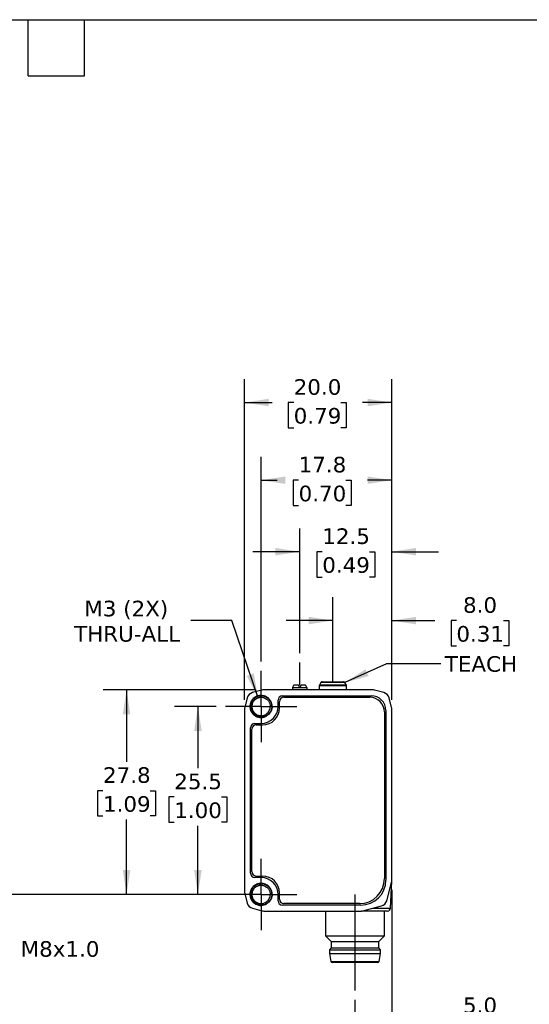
# Model space of a CAD drawing. Header units: millimetres. Extents: x 6 to 273, y 6 to 210.
# Tile 3 of 4: x 135 to 204, y 76 to 210. Entities that reach past the tile are written whole.
import ezdxf

# ---------------------------------------------------------------- set-up
doc = ezdxf.new("R2010")
doc.units = ezdxf.units.MM
doc.linetypes.add('SLD-Center', pattern=[19.05, 15.24, -1.27, 1.27, -1.27])
doc.linetypes.add('SLD-Solid', pattern=[0])
doc.layers.add('CENTER', color=40, linetype='SLD-Center')
doc.layers.add('DIMENSIONS', color=140, linetype='SLD-Solid', lineweight=25)
doc.layers.add('TEXT', color=140, linetype='SLD-Solid', lineweight=25)
doc.styles.add('SLDTEXTSTYLE1', font='VERDANA.TTF')
doc.dimstyles.new('SLDDIMSTYLE0', dxfattribs={"dimtxt": 2.158008, "dimasz": 3.302, "dimexe": 0, "dimexo": 0.0625, "dimgap": 0.539502, "dimtad": 0, "dimtih": 1, "dimtoh": 1, "dimrnd": 1e-09, "dimzin": 12, "dimdsep": 46, "dimtxsty": 'SLDTEXTSTYLE1', "dimsah": 1, "dimcen": 0.09, "dimadec": 0, "dimazin": 3, "dimtfac": 1, "dimtmove": 0, "dimatfit": 0, "dimfxl": 0, "dimfrac": 2, "dimtolj": 1, "dimtzin": 12, "dimarcsym": 0})
doc.dimstyles.new('SLDDIMSTYLE1', dxfattribs={"dimtxt": 2.158008, "dimasz": 3.302, "dimexe": 0, "dimexo": 0.0625, "dimgap": 0.539502, "dimtad": 0, "dimtih": 1, "dimtoh": 1, "dimrnd": 1e-09, "dimzin": 12, "dimdsep": 46, "dimtxsty": 'SLDTEXTSTYLE1', "dimsah": 1, "dimcen": 0.09, "dimadec": 0, "dimazin": 3, "dimtfac": 1, "dimtofl": 0, "dimtmove": 0, "dimatfit": 3, "dimfxl": 0, "dimfrac": 2, "dimtolj": 1, "dimtzin": 12, "dimarcsym": 0})
doc.dimstyles.new('SLDDIMSTYLE2', dxfattribs={"dimtxt": 2.158008, "dimasz": 3.302, "dimexe": 0, "dimexo": 0.0625, "dimgap": 0.539502, "dimtad": 0, "dimtih": 1, "dimtoh": 1, "dimrnd": 1e-09, "dimzin": 4, "dimdsep": 46, "dimtxsty": 'SLDTEXTSTYLE1', "dimsah": 1, "dimcen": 0.09, "dimadec": 0, "dimazin": 1, "dimtfac": 1, "dimtmove": 0, "dimatfit": 0, "dimfxl": 0, "dimfrac": 2, "dimtolj": 1, "dimtzin": 12, "dimarcsym": 0})
doc.dimstyles.new('SLDDIMSTYLE3', dxfattribs={"dimtxt": 2.158008, "dimasz": 3.302, "dimexe": 0, "dimexo": 0.0625, "dimgap": 0.539502, "dimtad": 0, "dimtih": 1, "dimtoh": 1, "dimrnd": 1e-09, "dimzin": 4, "dimdsep": 46, "dimtxsty": 'SLDTEXTSTYLE1', "dimsah": 1, "dimcen": 0.09, "dimadec": 0, "dimazin": 1, "dimtfac": 1, "dimtofl": 0, "dimtmove": 0, "dimatfit": 3, "dimfxl": 0, "dimfrac": 2, "dimtolj": 1, "dimtzin": 12, "dimarcsym": 0})
doc.dimstyles.new('SLDDIMSTYLE4', dxfattribs={"dimtxt": 2.158008, "dimasz": 3.302, "dimexe": 0, "dimexo": 0.0625, "dimgap": 0.539502, "dimtad": 0, "dimtih": 1, "dimtoh": 1, "dimrnd": 1e-09, "dimzin": 12, "dimdsep": 46, "dimtxsty": 'SLDTEXTSTYLE1', "dimsah": 1, "dimcen": 0, "dimadec": 0, "dimazin": 3, "dimtfac": 1, "dimtofl": 0, "dimtmove": 0, "dimatfit": 3, "dimfxl": 0, "dimfrac": 2, "dimtolj": 1, "dimtzin": 12, "dimarcsym": 0})

# ---------------------------------------------------------------- blocks, each defined once
blk = doc.blocks.new('_D_2')
at = {"layer": 'DIMENSIONS'}
for p, q in [((185.23, 91.49), (185.23, 70.56)), ((180.23, 76.58), (180.23, 70.56)), ((180.23, 73.73), (173.88, 73.73)), ((185.23, 73.73), (191.06, 73.73)), ((193.99, 73.73), (193.26, 73.73)), ((193.26, 73.73), (193.26, 70.3)), ((200.4, 73.73), (201.13, 73.73)), ((201.13, 73.73), (201.13, 70.3)), ((193.26, 70.3), (193.99, 70.3)), ((201.13, 70.3), (200.4, 70.3))]:
    blk.add_line(p, q, dxfattribs=at)
for points in [[(180.23, 73.73), (176.93, 74.24), (176.93, 73.23)], [(185.23, 73.73), (188.53, 73.23), (188.53, 74.24)]]:
    blk.add_solid(points, dxfattribs=at)
at = {"layer": 'DIMENSIONS', "char_height": 2.117, "attachment_point": 1, "style": 'SLDTEXTSTYLE1'}
for s, insert in [('5.0', (194.89, 76.9)), ('0.20', (193.99, 72.99))]:
    blk.add_mtext(s, dxfattribs=dict(at, insert=insert))
blk = doc.blocks.new('_D_3')
at = {"layer": 'DIMENSIONS'}
for p, q in [((177.23, 121), (177.23, 131.21)), ((185.23, 117.27), (185.23, 131.21)), ((177.23, 128.03), (170.88, 128.03)), ((185.23, 128.03), (191.06, 128.03)), ((193.99, 128.03), (193.26, 128.03)), ((193.26, 128.03), (193.26, 124.6)), ((200.4, 128.03), (201.13, 128.03)), ((201.13, 128.03), (201.13, 124.6)), ((193.26, 124.6), (193.99, 124.6)), ((201.13, 124.6), (200.4, 124.6))]:
    blk.add_line(p, q, dxfattribs=at)
for points in [[(177.23, 128.03), (173.93, 128.54), (173.93, 127.52)], [(185.23, 128.03), (188.53, 127.52), (188.53, 128.54)]]:
    blk.add_solid(points, dxfattribs=at)
at = {"layer": 'DIMENSIONS', "char_height": 2.117, "attachment_point": 1, "style": 'SLDTEXTSTYLE1'}
for s, insert in [('8.0', (194.89, 131.2)), ('0.31', (193.99, 127.29))]:
    blk.add_mtext(s, dxfattribs=dict(at, insert=insert))
blk = doc.blocks.new('_D_4')
at = {"layer": 'DIMENSIONS'}
for p, q in [((172.73, 123.61), (172.73, 140.54)), ((185.23, 117.27), (185.23, 140.54)), ((172.73, 137.37), (166.38, 137.37)), ((175.79, 137.37), (175.07, 137.37)), ((175.07, 137.37), (175.07, 133.94)), ((182.2, 137.37), (182.93, 137.37)), ((182.93, 137.37), (182.93, 133.94)), ((185.23, 137.37), (191.58, 137.37)), ((175.07, 133.94), (175.79, 133.94)), ((182.93, 133.94), (182.2, 133.94))]:
    blk.add_line(p, q, dxfattribs=at)
for points in [[(172.73, 137.37), (169.43, 137.88), (169.43, 136.86)], [(185.23, 137.37), (188.53, 136.86), (188.53, 137.88)]]:
    blk.add_solid(points, dxfattribs=at)
at = {"layer": 'DIMENSIONS', "char_height": 2.117, "attachment_point": 1, "style": 'SLDTEXTSTYLE1'}
for s, insert in [('12.5', (175.79, 140.54)), ('0.49', (175.79, 136.63))]:
    blk.add_mtext(s, dxfattribs=dict(at, insert=insert))
blk = doc.blocks.new('_D_5')
at = {"layer": 'DIMENSIONS'}
for p, q in [((161.37, 116.38), (155.74, 116.38)), ((158.91, 116.38), (158.91, 108.01)), ((155.7, 104.1), (154.98, 104.1)), ((154.98, 104.1), (154.98, 100.67)), ((162.12, 104.1), (162.84, 104.1)), ((162.84, 104.1), (162.84, 100.67)), ((154.98, 100.67), (155.7, 100.67)), ((158.91, 90.88), (158.91, 100.19)), ((162.84, 100.67), (162.12, 100.67)), ((161.37, 90.88), (155.74, 90.88))]:
    blk.add_line(p, q, dxfattribs=at)
for points in [[(158.91, 116.38), (158.4, 113.07), (159.42, 113.07)], [(158.91, 90.88), (159.42, 94.18), (158.4, 94.18)]]:
    blk.add_solid(points, dxfattribs=at)
at = {"layer": 'DIMENSIONS', "char_height": 2.117, "attachment_point": 1, "style": 'SLDTEXTSTYLE1'}
for s, insert in [('25.5', (155.7, 107.27)), ('1.00', (155.7, 103.36))]:
    blk.add_mtext(s, dxfattribs=dict(at, insert=insert))
blk = doc.blocks.new('_D_6')
at = {"layer": 'DIMENSIONS'}
for p, q in [((166.59, 118.63), (146.06, 118.63)), ((149.23, 118.63), (149.23, 108.87)), ((146.03, 104.95), (145.3, 104.95)), ((145.3, 104.95), (145.3, 101.52)), ((152.44, 104.95), (153.16, 104.95)), ((153.16, 104.95), (153.16, 101.52)), ((145.3, 101.52), (146.03, 101.52)), ((153.16, 101.52), (152.44, 101.52)), ((149.23, 90.88), (149.23, 101.04)), ((161.37, 90.88), (146.06, 90.88))]:
    blk.add_line(p, q, dxfattribs=at)
for points in [[(149.23, 118.63), (148.72, 115.32), (149.74, 115.32)], [(149.23, 90.88), (149.74, 94.18), (148.72, 94.18)]]:
    blk.add_solid(points, dxfattribs=at)
at = {"layer": 'DIMENSIONS', "char_height": 2.117, "attachment_point": 1, "style": 'SLDTEXTSTYLE1'}
for s, insert in [('27.8', (146.03, 108.13)), ('1.09', (146.03, 104.21))]:
    blk.add_mtext(s, dxfattribs=dict(at, insert=insert))
blk = doc.blocks.new('_D_7')
at = {"layer": 'DIMENSIONS'}
for p, q in [((167.48, 122.49), (167.48, 150.25)), ((185.23, 117.27), (185.23, 150.25)), ((167.48, 147.07), (169.65, 147.07)), ((172.58, 147.07), (171.85, 147.07)), ((171.85, 147.07), (171.85, 143.64)), ((178.99, 147.07), (179.71, 147.07)), ((179.71, 147.07), (179.71, 143.64)), ((185.23, 147.07), (181.91, 147.07)), ((171.85, 143.64), (172.58, 143.64)), ((179.71, 143.64), (178.99, 143.64))]:
    blk.add_line(p, q, dxfattribs=at)
for points in [[(167.48, 147.07), (170.78, 146.57), (170.78, 147.58)], [(185.23, 147.07), (181.93, 147.58), (181.93, 146.57)]]:
    blk.add_solid(points, dxfattribs=at)
at = {"layer": 'DIMENSIONS', "char_height": 2.117, "attachment_point": 1, "style": 'SLDTEXTSTYLE1'}
for s, insert in [('17.8', (172.58, 150.25)), ('0.70', (172.58, 146.33))]:
    blk.add_mtext(s, dxfattribs=dict(at, insert=insert))
blk = doc.blocks.new('_D_8')
at = {"layer": 'DIMENSIONS'}
for p, q in [((165.23, 117.27), (165.23, 160.79)), ((185.23, 117.27), (185.23, 160.79)), ((165.23, 157.61), (168.98, 157.61)), ((171.91, 157.61), (171.18, 157.61)), ((171.18, 157.61), (171.18, 154.18)), ((178.32, 157.61), (179.05, 157.61)), ((179.05, 157.61), (179.05, 154.18)), ((185.23, 157.61), (181.24, 157.61)), ((171.18, 154.18), (171.91, 154.18)), ((179.05, 154.18), (178.32, 154.18))]:
    blk.add_line(p, q, dxfattribs=at)
for points in [[(165.23, 157.61), (168.53, 157.1), (168.53, 158.12)], [(185.23, 157.61), (181.93, 158.12), (181.93, 157.1)]]:
    blk.add_solid(points, dxfattribs=at)
at = {"layer": 'DIMENSIONS', "char_height": 2.117, "attachment_point": 1, "style": 'SLDTEXTSTYLE1'}
for s, insert in [('20.0', (171.91, 160.78)), ('0.79', (171.91, 156.87))]:
    blk.add_mtext(s, dxfattribs=dict(at, insert=insert))
blk = doc.blocks.new('_D_9')
at = {"layer": 'DIMENSIONS'}
for p, q in [((163.5, 128.03), (157.94, 128.03)), ((167.08, 117.56), (163.5, 128.03))]:
    blk.add_line(p, q, dxfattribs=at)
blk.add_solid([(167.08, 117.56), (166.49, 120.85), (165.53, 120.52)], dxfattribs=at)
at = {"layer": 'DIMENSIONS', "char_height": 2.117, "attachment_point": 1, "style": 'SLDTEXTSTYLE1'}
for s, insert in [('M3 (2X)', (143.5, 130.72)), ('THRU-ALL', (142.11, 127.29))]:
    blk.add_mtext(s, dxfattribs=dict(at, insert=insert))
blk = doc.blocks.new('SW_CENTERMARKSYMBOL_0')
at = {"layer": 'CENTER', "color": 0}
for p, q in [((0, 2.54), (0, 4.84)), ((0, 0), (0, 2.54)), ((-2.54, 0), (-4.84, 0)), ((0, 0), (-2.54, 0)), ((0, 0), (0, -2.54)), ((0, 0), (2.54, 0)), ((2.54, 0), (4.84, 0)), ((0, -2.54), (0, -4.84))]:
    blk.add_line(p, q, dxfattribs=at)
blk = doc.blocks.new('SW_CENTERMARKSYMBOL_1')
at = {"layer": 'CENTER', "color": 0}
for p, q in [((0, 2.54), (0, 4.84)), ((0, 0), (0, 2.54)), ((-2.54, 0), (-4.84, 0)), ((0, 0), (-2.54, 0)), ((0, 0), (0, -2.54)), ((0, 0), (2.54, 0)), ((2.54, 0), (4.84, 0)), ((0, -2.54), (0, -4.84))]:
    blk.add_line(p, q, dxfattribs=at)

msp = doc.modelspace()

# ---------------------------------------------------------------- linework, layer by layer
for p, q in [((171.755, 118.946), (171.732, 118.901)), ((171.732, 118.901), (171.732, 118.626)), ((173.732, 118.901), (171.732, 118.901)), ((172.542, 119.276), (171.945, 119.276)), ((172.732, 118.946), (172.542, 119.276)), ((172.922, 119.276), (172.732, 118.946)), ((173.52, 119.276), (172.922, 119.276)), ((173.732, 118.901), (173.709, 118.946)), ((173.732, 118.626), (173.732, 118.901)), ((175.382, 119.173), (175.382, 118.626)), ((179.082, 119.173), (175.382, 119.173)), ((175.613, 119.626), (175.409, 119.273)), ((179.055, 119.273), (175.409, 119.273)), ((178.851, 119.626), (175.613, 119.626)), ((179.055, 119.273), (178.851, 119.626)), ((179.082, 118.626), (179.082, 119.173)), ((167.607, 118.593), (166.317, 118.253)), ((182.602, 118.626), (167.862, 118.626)), ((170.382, 117.826), (182.432, 117.826)), ((170.582, 117.626), (182.232, 117.626)), ((184.147, 118.253), (182.857, 118.593)), ((165.605, 117.541), (165.265, 116.251)), ((165.982, 116.376), (166.16, 116.376)), ((168.956, 116.376), (168.725, 116.376)), ((169.782, 116.376), (169.782, 117.226)), ((169.982, 116.176), (169.982, 117.026)), ((185.199, 116.251), (184.859, 117.541)), ((165.232, 115.996), (165.232, 91.256)), ((184.232, 115.626), (184.232, 93.026)), ((184.432, 115.826), (184.432, 92.826)), ((185.232, 92.756), (185.232, 115.996)), ((166.632, 114.076), (167.482, 114.076)), ((166.832, 113.876), (167.682, 113.876)), ((166.032, 93.776), (166.032, 113.476)), ((166.232, 93.976), (166.232, 113.276)), ((167.482, 93.176), (166.632, 93.176)), ((166.832, 93.376), (167.682, 93.376)), ((184.538, 90.028), (185.198, 92.498)), ((185.052, 89.007), (185.228, 92.66)), ((165.265, 91.001), (165.605, 89.711)), ((165.982, 90.876), (166.16, 90.876)), ((168.956, 90.876), (168.725, 90.876)), ((169.782, 90.026), (169.782, 90.876)), ((169.982, 90.226), (169.982, 91.076)), ((180.832, 89.626), (170.582, 89.626)), ((166.317, 88.999), (167.607, 88.659)), ((167.862, 88.626), (181.102, 88.626)), ((181.032, 89.426), (170.382, 89.426)), ((176.232, 88.626), (176.232, 85.24)), ((181.102, 88.626), (183.819, 89.317)), ((182.599, 89.007), (185.052, 89.007)), ((184.232, 85.24), (184.232, 88.626)), ((176.232, 85.24), (176.982, 84.49)), ((176.232, 85.24), (184.232, 85.24)), ((176.982, 84.49), (176.982, 83.626)), ((176.982, 84.49), (183.482, 84.49)), ((183.482, 84.49), (184.232, 85.24)), ((183.482, 83.626), (183.482, 84.49)), ((176.982, 83.626), (176.782, 83.376)), ((176.782, 83.376), (176.782, 82.876)), ((176.782, 83.376), (183.682, 83.376)), ((176.782, 82.876), (176.955, 81.795)), ((176.782, 82.876), (183.682, 82.876)), ((176.982, 83.626), (183.482, 83.626)), ((183.682, 83.376), (183.482, 83.626)), ((183.51, 81.795), (183.682, 82.876)), ((183.682, 82.876), (183.682, 83.376)), ((176.955, 81.795), (183.51, 81.795))]:
    msp.add_line(p, q)
for centre, radius, start, end in [((175.582, 119.173), 0.2, 150, 180), ((175.786, 119.526), 0.2, 90, 150), ((178.678, 119.526), 0.2, 30, 90), ((178.882, 119.173), 0.2, 0, 30), ((166.572, 117.286), 1, 104.76542, 165.23458), ((167.862, 117.626), 1, 90, 104.76542), ((170.382, 117.226), 0.6, 90, 180), ((170.582, 117.026), 0.6, 90, 180), ((182.232, 115.626), 2, 0, 90), ((182.432, 115.826), 2, 0, 90), ((182.602, 117.626), 1, 75.23458, 90), ((183.892, 117.286), 1, 14.76542, 75.23458), ((166.232, 115.996), 1, 165.23458, 180), ((167.482, 116.376), 2.3, 270, 0), ((184.232, 115.996), 1, 0, 14.76542), ((167.682, 116.176), 2.3, 270, 0), ((166.632, 113.476), 0.6, 90, 180), ((166.832, 113.276), 0.6, 90, 180), ((166.632, 93.776), 0.6, 180, 270), ((166.832, 93.976), 0.6, 180, 270), ((167.482, 90.876), 2.3, 0, 90), ((167.682, 91.076), 2.3, 0, 90), ((180.832, 93.026), 3.4, 270, 0), ((181.032, 92.826), 3.4, 270, 0), ((184.232, 92.756), 1, 345.03971, 360), ((166.232, 91.256), 1, 180, 194.76542), ((166.572, 89.966), 1, 194.76542, 255.23458), ((170.382, 90.026), 0.6, 180, 270), ((170.582, 90.226), 0.6, 180, 270), ((183.572, 90.286), 1, 284.2689, 345.03971), ((167.862, 89.626), 1, 255.23458, 270), ((184.652, 89.026), 0.4, 270, 357.2443), ((177.152, 81.826), 0.2, 189.06218, 270), ((183.312, 81.826), 0.2, 270, 350.93782)]:
    msp.add_arc(centre, radius, start, end)
for start_param, end_param in [(0.3927394, 0.4949341), (5.7882512, 5.8904459)]:
    msp.add_ellipse((172.732, 112.326), major_axis=(0, 7.523), ratio=0.2734697, start_param=start_param, end_param=end_param)
for points, knots in [([(175.786, 119.726), (175.786, 119.726), (176.434, 119.726), (178.03, 119.726), (178.678, 119.726), (178.678, 119.726)], [0, 0, 0, 0, 0.5, 0.5, 1, 1, 1, 1]), ([(168.969, 116.376), (168.97, 116.571), (168.932, 116.766), (168.784, 117.126), (168.674, 117.292), (168.398, 117.568), (168.233, 117.679), (167.873, 117.83), (167.678, 117.869), (167.287, 117.87), (167.091, 117.832), (166.729, 117.683), (166.563, 117.573), (166.285, 117.297), (166.173, 117.131), (166.022, 116.769), (165.983, 116.573), (165.982, 116.376)], [0, 0, 0, 0, 0.125, 0.125, 0.25, 0.25, 0.375, 0.375, 0.5, 0.5, 0.625, 0.625, 0.75, 0.75, 0.875, 0.875, 1, 1, 1, 1]), ([(168.973, 116.377), (168.966, 116.333), (168.95, 116.238), (168.926, 116.11), (168.891, 115.966), (168.83, 115.785), (168.71, 115.561), (168.489, 115.289), (168.098, 115.005), (167.525, 114.867), (166.921, 114.982), (166.432, 115.301), (166.102, 115.782), (165.966, 116.414), (166.141, 117.119), (166.688, 117.687), (167.446, 117.909), (168.214, 117.723), (168.787, 117.182), (168.941, 116.665), (168.947, 116.38), (168.947, 116.304), (168.936, 116.177), (168.904, 116.002), (168.831, 115.785), (168.697, 115.539), (168.482, 115.286), (168.171, 115.062), (167.761, 114.914), (167.272, 114.896), (166.757, 115.062), (166.299, 115.442), (166.009, 116.023), (165.999, 116.727), (166.345, 117.403), (167.027, 117.849), (167.898, 117.872), (168.685, 117.376), (169.027, 116.524), (168.854, 115.694), (168.345, 115.117), (167.659, 114.866), (166.971, 114.95), (166.419, 115.305), (166.082, 115.824), (165.982, 116.398), (166.093, 116.932), (166.364, 117.364), (166.732, 117.661), (167.139, 117.821), (167.54, 117.857), (167.901, 117.794), (168.205, 117.664), (168.445, 117.492), (168.626, 117.303), (168.752, 117.116), (168.836, 116.945), (168.888, 116.798), (168.917, 116.68), (168.931, 116.594), (168.938, 116.543), (168.962, 116.304), (168.904, 115.86), (168.556, 115.316), (168.037, 114.977), (167.452, 114.874), (166.897, 114.996), (166.446, 115.297), (166.142, 115.717), (166.003, 116.188), (166.02, 116.655), (166.169, 117.071), (166.415, 117.406), (166.723, 117.648), (167.059, 117.793), (167.395, 117.851), (167.712, 117.834), (167.994, 117.759), (168.234, 117.642), (168.431, 117.5), (168.586, 117.347), (168.703, 117.192), (168.788, 117.046), (168.847, 116.914), (168.886, 116.8), (168.91, 116.707), (168.924, 116.637), (168.932, 116.591), (168.935, 116.567), (168.936, 116.56)], [0, 0, 0, 0, 0.0037047, 0.0080053, 0.0107603, 0.0158759, 0.0237295, 0.0315819, 0.0446394, 0.0628293, 0.0784613, 0.0940934, 0.1097254, 0.1253574, 0.1460962, 0.1668352, 0.1875741, 0.2083129, 0.2290518, 0.2497908, 0.2504885, 0.2525805, 0.2560656, 0.2609432, 0.2672127, 0.2748701, 0.2839157, 0.294344, 0.3061543, 0.3193427, 0.3339042, 0.3498346, 0.3671295, 0.3857838, 0.4057917, 0.4271473, 0.4498442, 0.4738754, 0.4992344, 0.520394, 0.540634, 0.5599515, 0.578344, 0.5958091, 0.6123442, 0.6279468, 0.6426148, 0.6563455, 0.6691369, 0.6809882, 0.6918988, 0.7018645, 0.7108858, 0.7189609, 0.7260887, 0.7322678, 0.7374986, 0.7417788, 0.7451084, 0.7474872, 0.7489149, 0.7493911, 0.7672576, 0.7844712, 0.8010308, 0.8169353, 0.8321835, 0.8467744, 0.8607074, 0.873982, 0.8865968, 0.8985495, 0.90984, 0.9204693, 0.9304344, 0.9397355, 0.9483726, 0.9563435, 0.9636495, 0.9702888, 0.976261, 0.981567, 0.9862048, 0.9901745, 0.9934766, 0.9961105, 0.9980758, 0.9993723, 1, 1, 1, 1]), ([(166.877, 117.47), (166.91, 117.487), (166.976, 117.521), (167.079, 117.561), (167.181, 117.591), (167.283, 117.612), (167.383, 117.624), (167.606, 117.633), (167.907, 117.575), (168.193, 117.415), (168.366, 117.266), (168.487, 117.128), (168.589, 116.968), (168.668, 116.786), (168.722, 116.587), (168.729, 116.447), (168.732, 116.376)], [0, 0, 0, 0, 0.0435236, 0.0859015, 0.1271336, 0.1672198, 0.20616, 0.2439543, 0.4253037, 0.5505687, 0.6193154, 0.6893784, 0.7624781, 0.8386149, 0.9177889, 1, 1, 1, 1]), ([(165.982, 116.376), (165.983, 116.112), (166.055, 115.848), (166.323, 115.393), (166.518, 115.202), (166.979, 114.944), (167.243, 114.878), (167.77, 114.888), (168.031, 114.964), (168.256, 115.101)], [0, 0, 0, 0, 0.25, 0.25, 0.5, 0.5, 0.75, 0.75, 1, 1, 1, 1]), ([(168.242, 115.124), (168.015, 115), (167.757, 114.939), (167.253, 114.955), (167.007, 115.031), (166.59, 115.293), (166.421, 115.478), (166.2, 115.904), (166.148, 116.143), (166.16, 116.376)], [0, 0, 0, 0, 0.25, 0.25, 0.5, 0.5, 0.75, 0.75, 1, 1, 1, 1]), ([(166.16, 116.376), (166.172, 116.611), (166.248, 116.839), (166.5, 117.22), (166.677, 117.373), (166.877, 117.47)], [0, 0, 0, 0, 0.5, 0.5, 1, 1, 1, 1]), ([(166.757, 117.391), (166.703, 117.349), (166.583, 117.258), (166.437, 117.075), (166.32, 116.858), (166.246, 116.622), (166.237, 116.458), (166.232, 116.376)], [0, 0, 0, 0, 0.1735014, 0.3801261, 0.5867507, 0.7933754, 1, 1, 1, 1]), ([(166.232, 116.376), (166.233, 116.338), (166.235, 116.261), (166.252, 116.148), (166.277, 116.04), (166.31, 115.938), (166.351, 115.841), (166.399, 115.75), (166.452, 115.666), (166.51, 115.589), (166.572, 115.518), (166.637, 115.454), (166.704, 115.397), (166.773, 115.346), (166.842, 115.301), (166.912, 115.263), (166.982, 115.23), (167.05, 115.202), (167.118, 115.18), (167.184, 115.162), (167.248, 115.148), (167.31, 115.138), (167.37, 115.131), (167.427, 115.127), (167.591, 115.123), (167.872, 115.167), (168.285, 115.375), (168.574, 115.712), (168.692, 116.039), (168.73, 116.233), (168.737, 116.331), (168.74, 116.377)], [0, 0, 0, 0, 0.0296876, 0.0586604, 0.0869145, 0.1144465, 0.1412577, 0.1673526, 0.192731, 0.2173897, 0.2413267, 0.2645426, 0.2870406, 0.3088216, 0.329884, 0.350226, 0.3698466, 0.3887462, 0.4069269, 0.4243894, 0.4411334, 0.4571581, 0.4724626, 0.4870464, 0.5009094, 0.5982791, 0.7004812, 0.8493971, 0.924404, 0.9649137, 1, 1, 1, 1]), ([(168.973, 116.377), (168.974, 116.36), (168.976, 116.328), (168.977, 116.264), (168.969, 116.152), (168.938, 116.009), (168.877, 115.827), (168.788, 115.645), (168.662, 115.466), (168.523, 115.321), (168.383, 115.208), (168.287, 115.15), (168.242, 115.124)], [0, 0, 0, 0, 0.0326899, 0.0638605, 0.1272338, 0.2529295, 0.3507965, 0.5033757, 0.6488318, 0.7800126, 0.8970389, 1, 1, 1, 1]), ([(168.969, 90.876), (168.97, 91.071), (168.932, 91.266), (168.784, 91.626), (168.674, 91.792), (168.398, 92.068), (168.233, 92.179), (167.873, 92.33), (167.678, 92.369), (167.287, 92.37), (167.091, 92.332), (166.729, 92.183), (166.563, 92.073), (166.285, 91.797), (166.173, 91.631), (166.022, 91.269), (165.983, 91.073), (165.982, 90.876)], [0, 0, 0, 0, 0.125, 0.125, 0.25, 0.25, 0.375, 0.375, 0.5, 0.5, 0.625, 0.625, 0.75, 0.75, 0.875, 0.875, 1, 1, 1, 1]), ([(168.973, 90.877), (168.966, 90.833), (168.95, 90.738), (168.926, 90.61), (168.891, 90.466), (168.83, 90.285), (168.71, 90.061), (168.489, 89.789), (168.098, 89.505), (167.525, 89.367), (166.921, 89.482), (166.432, 89.801), (166.102, 90.282), (165.966, 90.914), (166.141, 91.619), (166.688, 92.187), (167.446, 92.409), (168.214, 92.223), (168.787, 91.682), (168.941, 91.165), (168.947, 90.88), (168.947, 90.804), (168.936, 90.677), (168.904, 90.502), (168.831, 90.285), (168.697, 90.039), (168.482, 89.786), (168.171, 89.562), (167.761, 89.414), (167.272, 89.396), (166.757, 89.562), (166.299, 89.942), (166.009, 90.523), (165.999, 91.227), (166.345, 91.903), (167.027, 92.349), (167.898, 92.372), (168.685, 91.876), (169.027, 91.024), (168.854, 90.194), (168.345, 89.617), (167.659, 89.366), (166.971, 89.45), (166.419, 89.805), (166.082, 90.324), (165.982, 90.898), (166.093, 91.432), (166.364, 91.864), (166.732, 92.161), (167.139, 92.321), (167.54, 92.357), (167.901, 92.294), (168.205, 92.164), (168.445, 91.992), (168.626, 91.803), (168.752, 91.616), (168.836, 91.445), (168.888, 91.298), (168.917, 91.18), (168.931, 91.094), (168.938, 91.043), (168.962, 90.804), (168.904, 90.36), (168.556, 89.816), (168.037, 89.477), (167.452, 89.374), (166.897, 89.496), (166.446, 89.797), (166.142, 90.217), (166.003, 90.688), (166.02, 91.155), (166.169, 91.571), (166.415, 91.906), (166.723, 92.148), (167.059, 92.293), (167.395, 92.351), (167.712, 92.334), (167.994, 92.259), (168.234, 92.142), (168.431, 92), (168.586, 91.847), (168.703, 91.692), (168.788, 91.546), (168.847, 91.414), (168.886, 91.3), (168.91, 91.207), (168.924, 91.137), (168.932, 91.091), (168.935, 91.067), (168.936, 91.06)], [0, 0, 0, 0, 0.0037047, 0.0080053, 0.0107603, 0.0158759, 0.0237295, 0.0315819, 0.0446394, 0.0628293, 0.0784613, 0.0940934, 0.1097254, 0.1253574, 0.1460962, 0.1668352, 0.1875741, 0.2083129, 0.2290518, 0.2497908, 0.2504885, 0.2525805, 0.2560656, 0.2609432, 0.2672127, 0.2748701, 0.2839157, 0.294344, 0.3061543, 0.3193427, 0.3339042, 0.3498346, 0.3671295, 0.3857838, 0.4057917, 0.4271473, 0.4498442, 0.4738754, 0.4992344, 0.520394, 0.540634, 0.5599515, 0.578344, 0.5958091, 0.6123442, 0.6279468, 0.6426148, 0.6563455, 0.6691369, 0.6809882, 0.6918988, 0.7018645, 0.7108858, 0.7189609, 0.7260887, 0.7322678, 0.7374986, 0.7417788, 0.7451084, 0.7474872, 0.7489149, 0.7493911, 0.7672576, 0.7844712, 0.8010308, 0.8169353, 0.8321835, 0.8467744, 0.8607074, 0.873982, 0.8865968, 0.8985495, 0.90984, 0.9204693, 0.9304344, 0.9397355, 0.9483726, 0.9563435, 0.9636495, 0.9702888, 0.976261, 0.981567, 0.9862048, 0.9901745, 0.9934766, 0.9961105, 0.9980758, 0.9993723, 1, 1, 1, 1]), ([(165.982, 90.876), (165.983, 90.612), (166.055, 90.348), (166.323, 89.893), (166.518, 89.702), (166.979, 89.444), (167.243, 89.378), (167.77, 89.388), (168.031, 89.464), (168.256, 89.601)], [0, 0, 0, 0, 0.25, 0.25, 0.5, 0.5, 0.75, 0.75, 1, 1, 1, 1]), ([(168.242, 89.624), (168.015, 89.5), (167.757, 89.439), (167.253, 89.455), (167.007, 89.531), (166.59, 89.793), (166.421, 89.978), (166.2, 90.404), (166.148, 90.643), (166.16, 90.876)], [0, 0, 0, 0, 0.25, 0.25, 0.5, 0.5, 0.75, 0.75, 1, 1, 1, 1]), ([(166.16, 90.876), (166.172, 91.111), (166.248, 91.339), (166.5, 91.72), (166.677, 91.873), (166.877, 91.97)], [0, 0, 0, 0, 0.5, 0.5, 1, 1, 1, 1]), ([(166.757, 91.891), (166.703, 91.849), (166.583, 91.758), (166.437, 91.575), (166.32, 91.358), (166.246, 91.122), (166.237, 90.958), (166.232, 90.876)], [0, 0, 0, 0, 0.1735014, 0.3801261, 0.5867507, 0.7933754, 1, 1, 1, 1]), ([(166.232, 90.876), (166.233, 90.838), (166.235, 90.761), (166.252, 90.648), (166.277, 90.54), (166.31, 90.438), (166.351, 90.341), (166.399, 90.25), (166.452, 90.166), (166.51, 90.089), (166.572, 90.018), (166.637, 89.954), (166.704, 89.897), (166.773, 89.846), (166.842, 89.801), (166.912, 89.763), (166.982, 89.73), (167.05, 89.702), (167.118, 89.68), (167.184, 89.662), (167.248, 89.648), (167.31, 89.638), (167.37, 89.631), (167.427, 89.627), (167.591, 89.623), (167.872, 89.667), (168.285, 89.875), (168.574, 90.212), (168.692, 90.539), (168.73, 90.733), (168.737, 90.831), (168.74, 90.877)], [0, 0, 0, 0, 0.0296876, 0.0586604, 0.0869145, 0.1144465, 0.1412577, 0.1673526, 0.192731, 0.2173897, 0.2413267, 0.2645426, 0.2870406, 0.3088216, 0.329884, 0.350226, 0.3698466, 0.3887462, 0.4069269, 0.4243894, 0.4411334, 0.4571581, 0.4724626, 0.4870464, 0.5009094, 0.5982791, 0.7004812, 0.8493971, 0.924404, 0.9649137, 1, 1, 1, 1]), ([(166.877, 91.97), (166.91, 91.987), (166.976, 92.021), (167.079, 92.061), (167.181, 92.091), (167.283, 92.112), (167.383, 92.124), (167.606, 92.133), (167.907, 92.075), (168.193, 91.915), (168.366, 91.766), (168.487, 91.628), (168.589, 91.468), (168.668, 91.286), (168.722, 91.087), (168.729, 90.947), (168.732, 90.876)], [0, 0, 0, 0, 0.0435236, 0.0859015, 0.1271336, 0.1672198, 0.20616, 0.2439543, 0.4253037, 0.5505687, 0.6193154, 0.6893784, 0.7624781, 0.8386149, 0.9177889, 1, 1, 1, 1]), ([(168.973, 90.877), (168.974, 90.86), (168.976, 90.828), (168.977, 90.764), (168.969, 90.652), (168.938, 90.509), (168.877, 90.327), (168.788, 90.145), (168.662, 89.966), (168.523, 89.821), (168.383, 89.708), (168.287, 89.65), (168.242, 89.624)], [0, 0, 0, 0, 0.0326899, 0.0638605, 0.1272338, 0.2529295, 0.3507965, 0.5033757, 0.6488318, 0.7800126, 0.8970389, 1, 1, 1, 1]), ([(184.652, 88.626), (184.652, 88.626), (184.299, 88.626), (183.004, 88.626), (182.103, 88.626), (181.102, 88.626)], [0, 0, 0, 0, 0.5, 0.5, 1, 1, 1, 1]), ([(183.312, 81.626), (183.312, 81.626), (181.932, 81.626), (178.532, 81.626), (177.152, 81.626), (177.152, 81.626)], [0, 0, 0, 0, 0.5, 0.5, 1, 1, 1, 1])]:
    msp.add_open_spline(points, degree=3, knots=knots)
at = {"layer": 'CENTER'}
for p, q in [((167.482, 90.876), (109.963, 90.876)), ((180.232, 77.855), (180.232, 90.876))]:
    msp.add_line(p, q, dxfattribs=at)
at = {"layer": 'DIMENSIONS'}
for p, q in [((172.732, 119.277), (172.732, 122.335)), ((177.232, 119.726), (177.232, 122.335))]:
    msp.add_line(p, q, dxfattribs=at)
at = {"layer": 'TEXT'}
for p, q in [((6.35, 209.55), (273.05, 209.55)), ((135.89, 201.93), (135.89, 209.55)), ((143.51, 201.93), (143.51, 209.55)), ((135.89, 201.93), (143.51, 201.93))]:
    msp.add_line(p, q, dxfattribs=at)
at = {"layer": 'TEXT', "flags": 128}
msp.add_lwpolyline([(191.899, 122.139), (184.511, 122.139), (178.851, 119.626)], dxfattribs=at)
at = {"layer": 'TEXT'}
msp.add_solid([(178.851, 119.626), (182.075, 120.502), (181.663, 121.43)], dxfattribs=at)

# ---------------------------------------------------------------- block references
at = {"layer": 'CENTER'}
for name, p in [('SW_CENTERMARKSYMBOL_0', (167.482, 116.376)), ('SW_CENTERMARKSYMBOL_1', (167.482, 90.876))]:
    msp.add_blockref(name, p, dxfattribs=at)

# ---------------------------------------------------------------- texts
at = {"layer": 'TEXT', "char_height": 2.1167, "attachment_point": 1, "style": 'SLDTEXTSTYLE1'}
for s, insert in [('TEACH', (192.423, 123.201)), ('M8x1.0', (134.858, 84.542))]:
    msp.add_mtext(s, dxfattribs=dict(at, insert=insert))

# ---------------------------------------------------------------- dimensions: what is measured, and where the dimension line sits
at = {"layer": 'DIMENSIONS'}
for base, p1, p2, dimstyle, picture, middle in [((165.232, 157.612), (185.232, 115.996), (165.232, 115.996), 'SLDDIMSTYLE3', '_D_8', (175.114, 157.612)), ((167.482, 147.075), (185.232, 115.996), (167.482, 121.216), 'SLDDIMSTYLE1', '_D_7', (175.783, 147.075)), ((185.232, 137.367), (172.732, 122.335), (185.232, 115.996), 'SLDDIMSTYLE0', '_D_4', (178.998, 137.367)), ((185.232, 128.031), (177.232, 119.726), (185.232, 115.996), 'SLDDIMSTYLE2', '_D_3', (197.195, 128.031)), ((185.232, 73.733), (180.232, 77.855), (185.232, 92.756), 'SLDDIMSTYLE2', '_D_2', (197.195, 73.733))]:
    dim = msp.add_linear_dim(base=base, p1=p1, p2=p2, dimstyle=dimstyle, dxfattribs=at)
    dim.commit()
    dim.dimension.update_dxf_attribs({"geometry": picture, "text_midpoint": middle, "dimtype": 160})
dim = msp.add_radius_dim(center=(167.482, 116.376), mpoint=(167.078, 117.559), text='M3 (2X)\\PTHRU-ALL', dimstyle='SLDDIMSTYLE4', dxfattribs=at)
dim.commit()
dim.dimension.update_dxf_attribs({"geometry": '_D_9', "text_midpoint": (149.232, 128.031), "dimtype": 164})
for base, p2, picture, middle in [((149.232, 118.626), (167.862, 118.626), '_D_6', (149.232, 104.953)), ((158.91, 116.376), (162.642, 116.376), '_D_5', (158.91, 104.1))]:
    dim = msp.add_linear_dim(base=base, p1=(162.642, 90.876), p2=p2, angle=90, dimstyle='SLDDIMSTYLE1', dxfattribs=at)
    dim.commit()
    dim.dimension.update_dxf_attribs({"geometry": picture, "text_midpoint": middle, "dimtype": 160})

doc.saveas('drawing.dxf')
